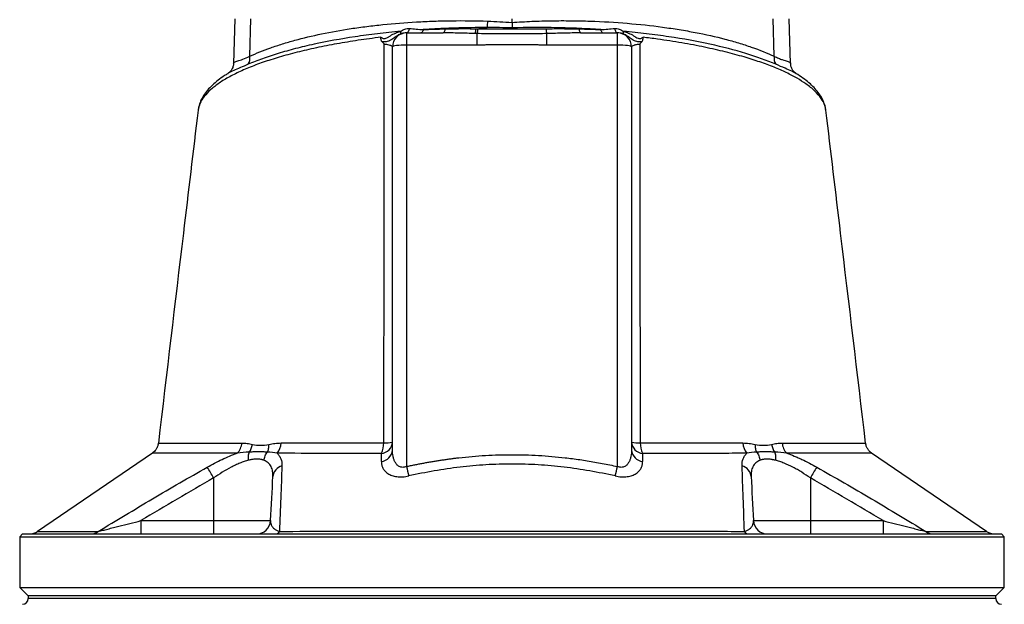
# Model space of a CAD drawing. Header units: millimetres. Extents: x 3853 to 8418, y 1533 to 10838.
# Tile 4 of 5: x 5260 to 7010, y 8493 to 9531. Entities that reach past the tile are written whole.
import ezdxf

# ---------------------------------------------------------------- set-up
doc = ezdxf.new("R2010")
doc.units = ezdxf.units.MM
doc.header["$LTSCALE"] = 5

msp = doc.modelspace()

# ---------------------------------------------------------------- linework, layer by layer
at = {"color": 7, "linetype": 'Continuous', "lineweight": 25}
for p, q in [((5642.8, 9532.9), (5640, 9453.3)), ((5669.3, 9466.5), (5671.3, 9532.9)), ((6135.3, 9526.5), (6135.3, 9532.9)), ((6601.2, 9466.5), (6599.2, 9532.9)), ((6630.5, 9453.3), (6627.7, 9532.9)), ((5947.8, 9507.9), (5947.8, 9486.4)), ((5947.8, 9507.9), (6013.1, 9507.9)), ((6073.3, 9486.4), (6073.3, 9506.7)), ((6197.2, 9486.4), (6197.2, 9506.7)), ((6257.4, 9507.9), (6322.8, 9507.9)), ((6322.8, 9486.4), (6322.8, 9507.9)), ((5947.8, 9486.4), (5947.8, 8737.7)), ((6073.3, 9486.4), (5947.8, 9486.4)), ((6322.8, 9486.4), (6197.2, 9486.4)), ((6322.8, 8737.7), (6322.8, 9486.4)), ((5922.8, 8766.9), (5922.8, 9482.9)), ((6347.8, 9482.9), (6347.8, 8766.9)), ((5577.3, 9370.4), (5577.2, 9370)), ((5507.2, 8779.2), (5507.2, 8779.2)), ((5496.3, 8761.7), (5292.1, 8622.5)), ((6978.7, 8622.4), (6774.5, 8761.5)), ((5604.9, 8717.3), (5604.9, 8641.6)), ((6665.6, 8717.3), (6665.6, 8641.6)), ((5475.8, 8641.6), (5475.8, 8617.9)), ((5475.8, 8641.6), (5604.9, 8641.6)), ((5604.9, 8641.6), (5706.2, 8641.6)), ((5604.9, 8641.6), (5604.9, 8617.9)), ((6564.4, 8641.6), (6665.6, 8641.6)), ((6665.6, 8641.6), (6665.6, 8617.9)), ((6665.6, 8641.6), (6794.7, 8641.6)), ((6794.7, 8641.6), (6794.7, 8617.9)), ((5265.3, 8617.9), (5260.3, 8612.9)), ((5260.3, 8612.9), (5260.3, 8522.9)), ((5260.3, 8612.9), (7010.3, 8612.9)), ((5265.3, 8617.9), (7005.3, 8617.9)), ((7010.3, 8612.9), (7005.3, 8617.9)), ((7010.3, 8522.9), (7010.3, 8612.9)), ((5260.3, 8522.9), (5275.3, 8507.9)), ((5260.3, 8522.9), (7010.3, 8522.9)), ((6995.3, 8507.9), (7010.3, 8522.9)), ((5275.3, 8507.9), (5275.3, 8503)), ((6995.3, 8507.9), (5275.3, 8507.9)), ((6995.3, 8503), (6995.3, 8507.9))]:
    msp.add_line(p, q, dxfattribs=at)
at = {"color": 8, "linetype": 'Continuous', "lineweight": 25}
msp.add_line((6995.3, 8503), (5275.3, 8503), dxfattribs=at)
at = {"color": 7, "linetype": 'Continuous', "lineweight": 25, "flags": 128}
for points in [[(5952.7, 9515.9), (5952.3, 9514.1), (5951.8, 9512.6), (5951.2, 9511.2), (5950.6, 9510), (5949.9, 9509.1), (5949.2, 9508.4), (5948.4, 9508), (5947.7, 9507.9)], [(5977.5, 9513.7), (5977.1, 9512.4), (5976.7, 9511.3), (5976.2, 9510.3), (5975.7, 9509.4), (5975.2, 9508.8), (5974.6, 9508.3), (5974.1, 9508), (5973.5, 9507.9)], [(6016.2, 9515), (6016, 9513.5), (6015.7, 9512.1), (6015.3, 9510.8), (6014.9, 9509.8), (6014.5, 9509), (6014, 9508.4), (6013.6, 9508), (6013.1, 9507.9)], [(6254.3, 9515), (6254.6, 9513.5), (6254.9, 9512.1), (6255.2, 9510.8), (6255.6, 9509.8), (6256.1, 9509), (6256.5, 9508.4), (6257, 9508), (6257.4, 9507.9)], [(6293, 9513.7), (6293.4, 9512.4), (6293.8, 9511.3), (6294.3, 9510.3), (6294.8, 9509.4), (6295.3, 9508.8), (6295.9, 9508.3), (6296.5, 9508), (6297, 9507.9)], [(6317.9, 9515.9), (6318.3, 9514.1), (6318.8, 9512.6), (6319.3, 9511.2), (6319.9, 9510), (6320.6, 9509.1), (6321.4, 9508.4), (6322.1, 9508), (6322.9, 9507.9)], [(5947.8, 9486.4), (5942.9, 9486.3), (5938.2, 9486.1), (5933.9, 9485.8), (5930.1, 9485.3), (5927, 9484.8), (5924.7, 9484.2), (5923.2, 9483.6), (5922.8, 9482.9)], [(6347.8, 9482.9), (6347.3, 9483.6), (6345.9, 9484.2), (6343.6, 9484.8), (6340.4, 9485.3), (6336.7, 9485.8), (6332.3, 9486.1), (6327.6, 9486.3), (6322.8, 9486.4)]]:
    msp.add_lwpolyline(points, dxfattribs=at)
at = {"color": 7, "linetype": 'Continuous', "lineweight": 25}
for centre, radius, start, end in [((5890.1, 9536.2), 202.2, 354.6753, 357.9132), ((5947.8, 9482.9), 25, 90, 180), ((5929.3, 9507.7), 8.51, 349.8786, 20.116), ((6041.7, 9517), 29.6, 339.9616, 356.9031), ((6042.5, 9517.1), 32.5, 341.4148, 356.9232), ((6228, 9517.1), 32.5, 183.0768, 198.5852), ((6322.8, 9482.9), 25, 0, 90), ((6341.2, 9507.7), 8.51, 159.884, 190.1214), ((5645.1, 9463.8), 24.4, 331.3418, 6.4972), ((6625.4, 9463.8), 24.4, 173.5028, 208.6582), ((5628, 8780.8), 27.1, 313.973, 357.0612), ((5695.5, 8780.3), 29.3, 319.3789, 358.5242), ((5900.8, 8782.8), 22.1, 276.5045, 355.7105), ((5862.1, 8779.3), 45.1, 335.8673, 0.5459), ((5910.1, 8833.9), 54.2, 266.8996, 283.4905), ((6369.8, 8782.8), 22.1, 184.2895, 263.4955), ((6360.4, 8833.9), 54.2, 256.5095, 273.1004), ((6408.4, 8779.3), 45.1, 179.4541, 204.1328), ((6575, 8780.3), 29.3, 181.4758, 220.6211), ((6642.6, 8780.8), 27.1, 182.9388, 226.027), ((5900.7, 8768.6), 22.1, 276.041, 355.6078), ((6369.8, 8768.6), 22.1, 184.3923, 263.9591), ((5228.6, 8505.9), 431.7, 29.3265, 32.3021), ((5732.1, 8717.7), 21.9, 105.2189, 174.7408), ((6420.8, 8840.8), 484.1, 192.2935, 194.3309), ((5849.7, 8840.8), 484.1, 345.6692, 347.7066), ((6538.5, 8717.7), 21.9, 5.2592, 74.7811), ((7041.9, 8505.9), 431.7, 147.6979, 150.6735), ((5681.2, 8642.9), 25, 270, 357), ((6589.3, 8642.9), 25, 183, 270), ((5277.6, 8642.9), 25, 270.0013, 305.5641), ((5387.2, 8637.8), 19.9, 270.4014, 308.8062), ((5714, 8627), 9.13, 275.3782, 330.9176), ((6556.5, 8627), 9.13, 209.0824, 264.6218), ((6883.3, 8637.8), 19.9, 231.1938, 269.5986), ((6993, 8642.9), 25, 235.0357, 269.9984), ((5265.3, 8503), 10, 271, 0), ((7005.3, 8503), 10, 180, 269)]:
    msp.add_arc(centre, radius, start, end, dxfattribs=at)
for points, knots in [([(5669.3, 9466.5), (5680.8, 9471.8), (5693.1, 9476.8), (5713.1, 9483.8), (5720.1, 9486.1), (5734.4, 9490.6), (5741.7, 9492.7), (5764.4, 9498.9), (5780.3, 9502.7), (5813.6, 9509.7), (5831, 9512.8), (5853.7, 9516.3), (5858.3, 9516.9), (5867.6, 9518.2), (5872.3, 9518.8), (5886.6, 9520.6), (5896.2, 9521.7), (5925.3, 9524.7), (5945.2, 9526.3), (5975.7, 9528), (5986, 9528.5), (6001.6, 9529), (6006.8, 9529.2), (6017.3, 9529.4), (6022.6, 9529.5), (6049.2, 9529.8), (6070.6, 9529.6), (6092.1, 9528.8)], [0, 0, 0, 0, 0.125, 0.125, 0.1875, 0.1875, 0.25, 0.25, 0.375, 0.375, 0.5, 0.5, 0.53125, 0.53125, 0.5625, 0.5625, 0.625, 0.625, 0.75, 0.75, 0.8125, 0.8125, 0.84375, 0.84375, 0.875, 0.875, 1, 1, 1, 1]), ([(6135.3, 9526.5), (6147, 9527.3), (6158.8, 9528), (6182.2, 9529), (6193.8, 9529.3), (6211.3, 9529.6), (6217.1, 9529.6), (6228.7, 9529.7), (6234.4, 9529.6), (6251.7, 9529.5), (6263.1, 9529.2), (6296.8, 9528.1), (6318.7, 9526.8), (6361.5, 9523.2), (6382.4, 9521), (6407.8, 9517.5), (6412.9, 9516.8), (6422.8, 9515.3), (6427.7, 9514.6), (6442.3, 9512.2), (6451.7, 9510.5), (6479.4, 9505.2), (6497, 9501.2), (6521.9, 9494.7), (6530, 9492.4), (6545.7, 9487.7), (6553.3, 9485.2), (6575.3, 9477.6), (6588.8, 9472.2), (6601.2, 9466.5)], [0, 0, 0, 0, 0.0625, 0.0625, 0.125, 0.125, 0.15625, 0.15625, 0.1875, 0.1875, 0.25, 0.25, 0.375, 0.375, 0.5, 0.5, 0.53125, 0.53125, 0.5625, 0.5625, 0.625, 0.625, 0.75, 0.75, 0.8125, 0.8125, 0.875, 0.875, 1, 1, 1, 1]), ([(6135.3, 9526.5), (6135.3, 9524.8), (6135.3, 9523.1), (6135.3, 9519.9), (6135.3, 9518.3), (6135.3, 9516.8)], [0, 0, 0, 0, 0.5, 0.5, 1, 1, 1, 1]), ([(5937.3, 9510.6), (5923.3, 9509.3), (5909.6, 9507.9), (5889.4, 9505.5), (5882.7, 9504.7), (5869.4, 9502.9), (5862.8, 9502), (5830.5, 9497.2), (5806.3, 9492.8), (5772.1, 9485.3), (5761.1, 9482.7), (5745.2, 9478.6), (5739.9, 9477.2), (5729.7, 9474.3), (5724.7, 9472.9), (5709.9, 9468.4), (5700.6, 9465.3), (5682.8, 9458.8), (5674.4, 9455.5), (5666.5, 9452.1)], [0, 0, 0, 0, 0.125, 0.125, 0.1875, 0.1875, 0.25, 0.25, 0.5, 0.5, 0.625, 0.625, 0.6875, 0.6875, 0.75, 0.75, 0.875, 0.875, 1, 1, 1, 1]), ([(5902.4, 9500.2), (5903, 9499.8), (5903.6, 9499.3), (5904.9, 9498.5), (5905.6, 9498.2), (5907.1, 9497.8), (5907.9, 9497.8), (5909.4, 9497.9), (5910.2, 9498), (5912.4, 9498.8), (5913.8, 9499.5), (5916.5, 9501.2), (5917.9, 9502.1), (5920.6, 9503.8), (5922.1, 9504.7), (5924.9, 9506.2), (5926.4, 9506.9), (5929.5, 9508.2), (5931, 9508.8), (5934.1, 9509.8), (5935.7, 9510.2), (5937.3, 9510.6)], [0, 0, 0, 0, 0.0625, 0.0625, 0.125, 0.125, 0.1875, 0.1875, 0.25, 0.25, 0.375, 0.375, 0.5, 0.5, 0.625, 0.625, 0.75, 0.75, 0.875, 0.875, 1, 1, 1, 1]), ([(5937.7, 9506.2), (5936.1, 9505.6), (5934.6, 9505), (5931.7, 9503.4), (5930.3, 9502.5), (5927.6, 9500.6), (5926.3, 9499.6), (5923.8, 9497.7), (5922.6, 9496.8), (5920.2, 9495.2), (5919, 9494.5), (5916.4, 9493.4), (5915, 9492.9), (5912.1, 9492.3), (5910.6, 9492.2), (5907.5, 9492.1), (5905.8, 9492.1), (5904.2, 9492.4)], [0, 0, 0, 0, 0.125, 0.125, 0.25, 0.25, 0.375, 0.375, 0.5, 0.5, 0.625, 0.625, 0.75, 0.75, 0.875, 0.875, 1, 1, 1, 1]), ([(5937.3, 9510.6), (5938.4, 9511.5), (5939.6, 9512.3), (5942.1, 9513.7), (5943.4, 9514.3), (5946, 9515.3), (5947.4, 9515.6), (5950, 9516), (5951.4, 9516), (5952.7, 9515.9)], [0, 0, 0, 0, 0.25, 0.25, 0.5, 0.5, 0.75, 0.75, 1, 1, 1, 1]), ([(5947.7, 9507.9), (5946, 9507.9), (5944.4, 9507.7), (5941.9, 9507.3), (5941.1, 9507.1), (5939.4, 9506.7), (5938.5, 9506.5), (5937.7, 9506.2)], [0, 0, 0, 0, 0.5, 0.5, 0.75, 0.75, 1, 1, 1, 1]), ([(6091.4, 9517.4), (6072, 9517.4), (6052.8, 9517.1), (6024.2, 9516.2), (6014.7, 9515.8), (5996, 9514.9), (5986.7, 9514.3), (5977.5, 9513.7)], [0, 0, 0, 0, 0.5, 0.5, 0.75, 0.75, 1, 1, 1, 1]), ([(6069.5, 9506.8), (6060.1, 9507.1), (6050.6, 9507.4), (6031.8, 9507.8), (6022.5, 9507.9), (6013.1, 9507.9)], [0, 0, 0, 0, 0.5, 0.5, 1, 1, 1, 1]), ([(6016.2, 9515), (6025.3, 9515.3), (6034.4, 9515.4), (6052.8, 9515.5), (6062, 9515.4), (6071.2, 9515.4)], [0, 0, 0, 0, 0.5, 0.5, 1, 1, 1, 1]), ([(6197.2, 9506.7), (6186.9, 9506.4), (6176.6, 9506.3), (6155.9, 9506.1), (6145.6, 9506), (6124.9, 9506), (6114.6, 9506.1), (6093.9, 9506.3), (6083.6, 9506.4), (6073.3, 9506.7)], [0, 0, 0, 0, 0.25, 0.25, 0.5, 0.5, 0.75, 0.75, 1, 1, 1, 1]), ([(6075, 9515.3), (6085, 9515.3), (6095, 9515.2), (6115.1, 9515.1), (6125.2, 9515.1), (6155.4, 9515.1), (6175.5, 9515.2), (6195.5, 9515.3)], [0, 0, 0, 0, 0.25, 0.25, 0.5, 0.5, 1, 1, 1, 1]), ([(6293, 9513.7), (6280.4, 9514.6), (6267.5, 9515.3), (6248, 9516.1), (6241.4, 9516.3), (6228.2, 9516.8), (6221.6, 9516.9), (6188.5, 9517.6), (6161.9, 9517.5), (6135.3, 9516.8)], [0, 0, 0, 0, 0.25, 0.25, 0.375, 0.375, 0.5, 0.5, 1, 1, 1, 1]), ([(6195.5, 9515.3), (6205.4, 9515.4), (6215.3, 9515.5), (6234.9, 9515.4), (6244.6, 9515.3), (6254.3, 9515)], [0, 0, 0, 0, 0.5, 0.5, 1, 1, 1, 1]), ([(6257.4, 9507.9), (6247.4, 9507.9), (6237.4, 9507.7), (6217.3, 9507.3), (6207.3, 9507), (6197.2, 9506.7)], [0, 0, 0, 0, 0.5, 0.5, 1, 1, 1, 1]), ([(6317.9, 9515.9), (6319.2, 9516), (6320.5, 9516), (6323.2, 9515.6), (6324.5, 9515.3), (6327.1, 9514.3), (6328.4, 9513.7), (6330.9, 9512.3), (6332.1, 9511.5), (6333.3, 9510.6)], [0, 0, 0, 0, 0.25, 0.25, 0.5, 0.5, 0.75, 0.75, 1, 1, 1, 1]), ([(6332.9, 9506.2), (6332, 9506.5), (6331.1, 9506.7), (6329.5, 9507.1), (6328.6, 9507.3), (6326.2, 9507.7), (6324.5, 9507.9), (6322.9, 9507.9)], [0, 0, 0, 0, 0.25, 0.25, 0.5, 0.5, 1, 1, 1, 1]), ([(6366.3, 9492.4), (6364.7, 9492.1), (6363.1, 9492.1), (6359.9, 9492.2), (6358.4, 9492.3), (6355.5, 9492.9), (6354.1, 9493.4), (6351.5, 9494.5), (6350.3, 9495.2), (6347.9, 9496.8), (6346.7, 9497.7), (6344.2, 9499.6), (6343, 9500.6), (6340.3, 9502.5), (6338.9, 9503.4), (6335.9, 9505), (6334.4, 9505.6), (6332.9, 9506.2)], [0, 0, 0, 0, 0.125, 0.125, 0.25, 0.25, 0.375, 0.375, 0.5, 0.5, 0.625, 0.625, 0.75, 0.75, 0.875, 0.875, 1, 1, 1, 1]), ([(6604, 9452.1), (6588.2, 9458.9), (6570.4, 9465.4), (6531.1, 9477.4), (6509.8, 9482.9), (6464.3, 9492.8), (6440, 9497.2), (6407.5, 9502), (6401, 9502.9), (6387.7, 9504.7), (6381, 9505.5), (6360.8, 9507.9), (6347.2, 9509.3), (6333.3, 9510.6)], [0, 0, 0, 0, 0.25, 0.25, 0.5, 0.5, 0.75, 0.75, 0.8125, 0.8125, 0.875, 0.875, 1, 1, 1, 1]), ([(6333.3, 9510.6), (6334.8, 9510.2), (6336.4, 9509.8), (6339.5, 9508.8), (6341.1, 9508.2), (6344.1, 9506.9), (6345.6, 9506.2), (6348.5, 9504.7), (6349.9, 9503.8), (6352.7, 9502.1), (6354, 9501.2), (6356.7, 9499.5), (6358.1, 9498.8), (6360.3, 9498), (6361.1, 9497.9), (6362.6, 9497.8), (6363.4, 9497.8), (6364.9, 9498.2), (6365.6, 9498.5), (6366.9, 9499.3), (6367.5, 9499.8), (6368.1, 9500.2)], [0, 0, 0, 0, 0.125, 0.125, 0.25, 0.25, 0.375, 0.375, 0.5, 0.5, 0.625, 0.625, 0.75, 0.75, 0.8125, 0.8125, 0.875, 0.875, 0.9375, 0.9375, 1, 1, 1, 1]), ([(5904.2, 9492.4), (5903.7, 9492.8), (5903.4, 9493.4), (5902.8, 9494.6), (5902.6, 9495.3), (5902.2, 9497.3), (5902.3, 9498.8), (5902.4, 9500.2)], [0, 0, 0, 0, 0.25, 0.25, 0.5, 0.5, 1, 1, 1, 1]), ([(5907.2, 8779.8), (5907.6, 8898.9), (5907.9, 9017.5), (5908.2, 9194.6), (5908.2, 9253.5), (5908.3, 9370.9), (5908.3, 9429.4), (5908.2, 9487.7)], [0, 0, 0, 0, 0.5, 0.5, 0.75, 0.75, 1, 1, 1, 1]), ([(5922.8, 9482.9), (5922.8, 9483.4), (5922.4, 9483.9), (5921.5, 9484.6), (5921.1, 9484.8), (5920.1, 9485.3), (5919.6, 9485.5), (5917.7, 9486.1), (5916.2, 9486.5), (5912.5, 9487.2), (5910.5, 9487.5), (5908.2, 9487.7)], [0, 0, 0, 0, 0.25, 0.25, 0.375, 0.375, 0.5, 0.5, 0.75, 0.75, 1, 1, 1, 1]), ([(6197.2, 9486.4), (6194.8, 9486.4), (6189.7, 9486.4), (6182.9, 9486.4), (6174.9, 9486.5), (6159.4, 9486.6), (6135.3, 9486.7), (6111.1, 9486.6), (6095.6, 9486.5), (6087.7, 9486.4), (6080.9, 9486.4), (6075.7, 9486.4), (6073.3, 9486.4)], [0, 0, 0, 0, 0.057565, 0.125002, 0.164703, 0.250003, 0.500005, 0.750002, 0.835297, 0.875001, 0.942436, 1, 1, 1, 1]), ([(6362.3, 9487.7), (6360, 9487.5), (6358, 9487.2), (6355.3, 9486.7), (6354.4, 9486.5), (6352.9, 9486.1), (6352.2, 9485.9), (6350.3, 9485.3), (6349.4, 9484.8), (6348.1, 9483.9), (6347.8, 9483.4), (6347.8, 9482.9)], [0, 0, 0, 0, 0.25, 0.25, 0.375, 0.375, 0.5, 0.5, 0.75, 0.75, 1, 1, 1, 1]), ([(6362.3, 9487.7), (6362.3, 9429.4), (6362.2, 9371), (6362.3, 9283), (6362.3, 9253.6), (6362.4, 9194.7), (6362.4, 9165.2), (6362.5, 9076.6), (6362.7, 9017.4), (6363, 8898.8), (6363.1, 8839.3), (6363.3, 8779.8)], [0, 0, 0, 0, 0.25, 0.25, 0.375, 0.375, 0.5, 0.5, 0.75, 0.75, 1, 1, 1, 1]), ([(6366.3, 9492.4), (6366.8, 9492.8), (6367.2, 9493.4), (6367.7, 9494.6), (6367.9, 9495.3), (6368.3, 9497.3), (6368.3, 9498.8), (6368.1, 9500.2)], [0, 0, 0, 0, 0.25, 0.25, 0.5, 0.5, 1, 1, 1, 1]), ([(5640.2, 9453.4), (5640.2, 9452.4), (5640.1, 9449.8), (5638.4, 9444.8), (5635.4, 9440), (5632.2, 9436.9), (5630.6, 9436), (5630, 9435.6)], [0, 0, 0, 0, 0.133383, 0.383022, 0.627111, 0.847575, 1, 1, 1, 1]), ([(6640.5, 9435.5), (6639.9, 9436), (6638.4, 9436.9), (6635.2, 9440), (6632.2, 9444.7), (6630.6, 9449.6), (6630.6, 9452.3), (6630.6, 9453.2)], [0, 0, 0, 0, 0.1632279, 0.3744014, 0.6203619, 0.8676009, 1, 1, 1, 1]), ([(5630, 9435.4), (5628.1, 9434.3), (5621.8, 9430.5), (5612.6, 9423.7), (5602.5, 9415.1), (5593.9, 9406.1), (5586.9, 9396.7), (5581.7, 9387.1), (5578.4, 9378.2), (5577.7, 9372.5), (5577.3, 9370.1)], [0, 0, 0, 0, 0.062342, 0.205246, 0.349301, 0.493498, 0.635803, 0.773839, 0.90577, 1, 1, 1, 1]), ([(6693, 9370.5), (6692.9, 9371.5), (6692.6, 9375.6), (6690.5, 9382.7), (6686.7, 9391.5), (6681.3, 9400.1), (6674.3, 9408.7), (6665.7, 9417.3), (6655.2, 9425.7), (6646.8, 9431.7), (6641.4, 9434.9), (6640.6, 9435.4)], [0, 0, 0, 0, 0.040192, 0.160975, 0.282239, 0.407469, 0.542155, 0.68233, 0.826257, 0.971829, 1, 1, 1, 1]), ([(5577.2, 9370.4), (5568.5, 9297.6), (5545, 9100.6), (5521.5, 8903.5), (5506.7, 8779.2)], [0, 0, 0, 0, 0.3692801, 1, 1, 1, 1]), ([(6763.8, 8779.2), (6749, 8903.5), (6725.5, 9100.6), (6702, 9297.6), (6693.3, 9370.4)], [0, 0, 0, 0, 0.630692, 1, 1, 1, 1]), ([(5506.5, 8779.3), (5506.4, 8778.1), (5506.1, 8775), (5504.2, 8770.6), (5501.5, 8766.4), (5498.7, 8763.5), (5496.8, 8762.2), (5496.2, 8761.8)], [0, 0, 0, 0, 0.171972, 0.436632, 0.676314, 0.894545, 1, 1, 1, 1]), ([(5655, 8779.4), (5658.1, 8779.4), (5661.2, 8779.1), (5667.5, 8778.2), (5670.7, 8777.6), (5673.9, 8776.9)], [0, 0, 0, 0, 0.5, 0.5, 1, 1, 1, 1]), ([(5668.4, 8763.3), (5669.8, 8765.2), (5670.9, 8767.4), (5672.8, 8772), (5673.5, 8774.4), (5673.9, 8776.9)], [0, 0, 0, 0, 0.5, 0.5, 1, 1, 1, 1]), ([(5673.9, 8776.9), (5678.5, 8776), (5683.3, 8775.5), (5693.1, 8775.5), (5698.1, 8776), (5703.2, 8776.9)], [0, 0, 0, 0, 0.5, 0.5, 1, 1, 1, 1]), ([(5700.5, 8763.3), (5701.4, 8765.2), (5702.2, 8767.4), (5703.1, 8772), (5703.3, 8774.5), (5703.2, 8776.9)], [0, 0, 0, 0, 0.5, 0.5, 1, 1, 1, 1]), ([(5703.2, 8776.9), (5706.7, 8777.6), (5710.3, 8778.3), (5717.5, 8779.2), (5721.2, 8779.5), (5724.8, 8779.5)], [0, 0, 0, 0, 0.5, 0.5, 1, 1, 1, 1]), ([(5724.8, 8779.5), (5751.9, 8779.5), (5780.6, 8779.6), (5826.2, 8779.7), (5841.8, 8779.7), (5865.9, 8779.7), (5874, 8779.7), (5890.5, 8779.7), (5898.8, 8779.8), (5907.2, 8779.8)], [0, 0, 0, 0, 0.5, 0.5, 0.75, 0.75, 0.875, 0.875, 1, 1, 1, 1]), ([(6363.3, 8779.8), (6380.1, 8779.7), (6396.4, 8779.7), (6428.4, 8779.7), (6444, 8779.7), (6474.4, 8779.6), (6489.2, 8779.6), (6510.9, 8779.6), (6518, 8779.5), (6532, 8779.5), (6538.9, 8779.5), (6545.7, 8779.5)], [0, 0, 0, 0, 0.25, 0.25, 0.5, 0.5, 0.75, 0.75, 0.875, 0.875, 1, 1, 1, 1]), ([(6545.7, 8779.5), (6549.4, 8779.5), (6553, 8779.2), (6560.2, 8778.3), (6563.8, 8777.6), (6567.3, 8776.9)], [0, 0, 0, 0, 0.5, 0.5, 1, 1, 1, 1]), ([(6567.3, 8776.9), (6572.4, 8776), (6577.4, 8775.5), (6587.2, 8775.5), (6592, 8776), (6596.7, 8776.9)], [0, 0, 0, 0, 0.5, 0.5, 1, 1, 1, 1]), ([(6567.3, 8776.9), (6567.3, 8774.5), (6567.5, 8772), (6568.4, 8767.4), (6569.1, 8765.2), (6570, 8763.3)], [0, 0, 0, 0, 0.5, 0.5, 1, 1, 1, 1]), ([(6596.7, 8776.9), (6599.9, 8777.6), (6603, 8778.2), (6609.3, 8779.1), (6612.4, 8779.4), (6615.5, 8779.4)], [0, 0, 0, 0, 0.5, 0.5, 1, 1, 1, 1]), ([(6596.7, 8776.9), (6597.1, 8774.4), (6597.7, 8772), (6599.6, 8767.4), (6600.8, 8765.2), (6602.2, 8763.3)], [0, 0, 0, 0, 0.5, 0.5, 1, 1, 1, 1]), ([(6774.5, 8761.6), (6774.3, 8761.7), (6772.6, 8762.7), (6769.8, 8765.5), (6766.5, 8770), (6764.5, 8774.7), (6764.1, 8777.9), (6764, 8779.2)], [0, 0, 0, 0, 0.023511, 0.290864, 0.543743, 0.816085, 1, 1, 1, 1]), ([(5593.5, 8736.5), (5602.2, 8741.5), (5611.1, 8746.1), (5624.5, 8752.4), (5628.9, 8754.4), (5637.9, 8758.1), (5642.4, 8759.8), (5646.8, 8761.3)], [0, 0, 0, 0, 0.5, 0.5, 0.75, 0.75, 1, 1, 1, 1]), ([(5666.9, 8748.7), (5666.7, 8751.3), (5666.6, 8754), (5667.1, 8759), (5667.6, 8761.3), (5668.4, 8763.3)], [0, 0, 0, 0, 0.5, 0.5, 1, 1, 1, 1]), ([(5694.3, 8748.7), (5693.9, 8748.9), (5693.1, 8749.1), (5691.9, 8749.5), (5690.8, 8749.9), (5689.7, 8750.1), (5687.9, 8750.5), (5685.4, 8750.9), (5682.1, 8751.1), (5678.6, 8750.9), (5675.3, 8750.5), (5672.4, 8749.9), (5669.8, 8749.4), (5667.9, 8748.9), (5666.9, 8748.7)], [0, 0, 0, 0, 0.056515, 0.109735, 0.159667, 0.206317, 0.249696, 0.377352, 0.499103, 0.621321, 0.749708, 0.823789, 0.907209, 1, 1, 1, 1]), ([(5700.5, 8763.3), (5698.1, 8763.4), (5695.6, 8763.5), (5690.4, 8763.7), (5687.8, 8763.8), (5682.4, 8763.8), (5679.7, 8763.7), (5674.1, 8763.5), (5671.3, 8763.4), (5668.4, 8763.3)], [0, 0, 0, 0, 0.25, 0.25, 0.5, 0.5, 0.75, 0.75, 1, 1, 1, 1]), ([(5694.3, 8748.7), (5694.7, 8751.4), (5695.4, 8754), (5697.5, 8758.9), (5698.9, 8761.3), (5700.5, 8763.3)], [0, 0, 0, 0, 0.5, 0.5, 1, 1, 1, 1]), ([(5717.8, 8761.2), (5719.3, 8759.8), (5720.6, 8758.2), (5722.3, 8755.8), (5722.8, 8754.9), (5723.7, 8753.1), (5724.1, 8752.2), (5725.9, 8747.4), (5726.5, 8743.3), (5726.3, 8738.8)], [0, 0, 0, 0, 0.25, 0.25, 0.375, 0.375, 0.5, 0.5, 1, 1, 1, 1]), ([(5903.3, 8760.9), (5886.1, 8760.9), (5869.4, 8760.9), (5836.9, 8761), (5821, 8761), (5774.6, 8761.1), (5745.4, 8761.1), (5717.8, 8761.2)], [0, 0, 0, 0, 0.25, 0.25, 0.5, 0.5, 1, 1, 1, 1]), ([(5947.8, 8737.7), (5946.7, 8737.2), (5945.6, 8736.8), (5943.3, 8736.3), (5942.1, 8736.2), (5939.9, 8736.2), (5938.8, 8736.4), (5936.7, 8736.9), (5935.8, 8737.3), (5933.1, 8738.7), (5931.6, 8739.9), (5929.1, 8742.7), (5928.1, 8744.2), (5926.4, 8747.4), (5925.7, 8749), (5924.6, 8752.4), (5924.1, 8754.2), (5923.1, 8759.5), (5922.8, 8763.2), (5922.8, 8766.9)], [0, 0, 0, 0, 0.0625, 0.0625, 0.125, 0.125, 0.1875, 0.1875, 0.25, 0.25, 0.375, 0.375, 0.5, 0.5, 0.625, 0.625, 0.75, 0.75, 1, 1, 1, 1]), ([(5947.8, 8737.7), (5950.2, 8738.2), (5955.1, 8739.3), (5962.4, 8740.8), (5969.7, 8742.2), (5976.9, 8743.6), (5984.1, 8744.9), (5991.3, 8746.2), (5998.5, 8747.4), (6005.6, 8748.5), (6012.8, 8749.6), (6019.8, 8750.6), (6026.9, 8751.6), (6033.9, 8752.5), (6054.4, 8754.9), (6088.2, 8757.8), (6135.4, 8759.2), (6182.5, 8757.8), (6218.3, 8754.7), (6242.8, 8751.7), (6255.9, 8749.9), (6269.1, 8747.9), (6282.4, 8745.6), (6295.8, 8743.2), (6309.2, 8740.6), (6318.2, 8738.6), (6322.8, 8737.7)], [0, 0, 0, 0, 0.019837, 0.039569, 0.059198, 0.078724, 0.098149, 0.117473, 0.136699, 0.155826, 0.174857, 0.193792, 0.212632, 0.231379, 0.250034, 0.376074, 0.500303, 0.624384, 0.750276, 0.784953, 0.819949, 0.855274, 0.890934, 0.926937, 0.96329, 1, 1, 1, 1]), ([(6347.8, 8766.9), (6347.8, 8763.2), (6347.5, 8759.5), (6346.4, 8754.2), (6346, 8752.4), (6344.8, 8749), (6344.1, 8747.4), (6342.4, 8744.2), (6341.4, 8742.7), (6339.5, 8740.6), (6338.9, 8740), (6337.4, 8738.8), (6336.6, 8738.2), (6334.8, 8737.3), (6333.8, 8736.9), (6331.8, 8736.4), (6330.7, 8736.2), (6328.4, 8736.2), (6327.3, 8736.3), (6325, 8736.8), (6323.8, 8737.2), (6322.8, 8737.7)], [0, 0, 0, 0, 0.25, 0.25, 0.375, 0.375, 0.5, 0.5, 0.625, 0.625, 0.6875, 0.6875, 0.75, 0.75, 0.8125, 0.8125, 0.875, 0.875, 0.9375, 0.9375, 1, 1, 1, 1]), ([(6552.7, 8761.2), (6545.9, 8761.2), (6538.8, 8761.2), (6524.6, 8761.1), (6517.3, 8761.1), (6495.3, 8761.1), (6480.2, 8761.1), (6449.2, 8761), (6433.4, 8761), (6400.9, 8760.9), (6384.3, 8760.9), (6367.3, 8760.9)], [0, 0, 0, 0, 0.125, 0.125, 0.25, 0.25, 0.5, 0.5, 0.75, 0.75, 1, 1, 1, 1]), ([(6544.2, 8738.8), (6544.1, 8743.3), (6544.6, 8747.4), (6546.7, 8753.1), (6547.6, 8754.9), (6549.3, 8757.4), (6549.9, 8758.2), (6551.3, 8759.7), (6552, 8760.5), (6552.7, 8761.2)], [0, 0, 0, 0, 0.5, 0.5, 0.75, 0.75, 0.875, 0.875, 1, 1, 1, 1]), ([(6602.2, 8763.3), (6599.2, 8763.4), (6596.4, 8763.5), (6590.8, 8763.7), (6588.1, 8763.8), (6582.7, 8763.8), (6580.1, 8763.7), (6575, 8763.5), (6572.5, 8763.4), (6570, 8763.3)], [0, 0, 0, 0, 0.25, 0.25, 0.5, 0.5, 0.75, 0.75, 1, 1, 1, 1]), ([(6570, 8763.3), (6571.7, 8761.3), (6573, 8758.9), (6575.1, 8754), (6575.9, 8751.4), (6576.2, 8748.7)], [0, 0, 0, 0, 0.5, 0.5, 1, 1, 1, 1]), ([(6603.6, 8748.7), (6603, 8748.8), (6601.8, 8749.1), (6600.1, 8749.5), (6598.6, 8749.8), (6597.1, 8750.1), (6594.9, 8750.5), (6592, 8750.9), (6588.5, 8751.1), (6585.1, 8750.9), (6582.4, 8750.5), (6580.1, 8750), (6578.1, 8749.4), (6576.9, 8748.9), (6576.2, 8748.7)], [0, 0, 0, 0, 0.056649, 0.109936, 0.159864, 0.206441, 0.249676, 0.377422, 0.499016, 0.621386, 0.749674, 0.82396, 0.907391, 1, 1, 1, 1]), ([(6602.2, 8763.3), (6602.9, 8761.3), (6603.4, 8759), (6603.9, 8754), (6603.9, 8751.3), (6603.6, 8748.7)], [0, 0, 0, 0, 0.5, 0.5, 1, 1, 1, 1]), ([(6623.8, 8761.3), (6628.2, 8759.8), (6632.6, 8758.1), (6639.3, 8755.3), (6641.5, 8754.4), (6646, 8752.4), (6648.2, 8751.4), (6659.4, 8746.1), (6668.3, 8741.5), (6677.1, 8736.5)], [0, 0, 0, 0, 0.25, 0.25, 0.375, 0.375, 0.5, 0.5, 1, 1, 1, 1]), ([(5399.7, 8622.3), (5431.7, 8641.8), (5463.9, 8661.1), (5528.4, 8699.2), (5560.8, 8718), (5593.5, 8736.5)], [0, 0, 0, 0, 0.5, 0.5, 1, 1, 1, 1]), ([(5666.9, 8748.7), (5664.4, 8748.1), (5661.9, 8747.3), (5656.8, 8745.7), (5654.2, 8744.7), (5649, 8742.6), (5646.4, 8741.5), (5641.1, 8739.1), (5638.5, 8737.7), (5630.5, 8733.6), (5625.3, 8730.6), (5615, 8724.2), (5610, 8720.8), (5604.9, 8717.3)], [0, 0, 0, 0, 0.125, 0.125, 0.25, 0.25, 0.375, 0.375, 0.5, 0.5, 0.75, 0.75, 1, 1, 1, 1]), ([(5710.3, 8719.7), (5710.4, 8723), (5710.3, 8726.1), (5709.5, 8730.6), (5709.2, 8732), (5708.3, 8734.8), (5707.8, 8736.2), (5705.9, 8739.9), (5704.2, 8742.2), (5701, 8745.1), (5699.8, 8746), (5697.2, 8747.5), (5695.8, 8748.2), (5694.3, 8748.7)], [0, 0, 0, 0, 0.25, 0.25, 0.375, 0.375, 0.5, 0.5, 0.75, 0.75, 0.875, 0.875, 1, 1, 1, 1]), ([(5726.3, 8738.8), (5725.7, 8720.3), (5725, 8701.3), (5723.6, 8662.4), (5722.8, 8642.6), (5722, 8622.5)], [0, 0, 0, 0, 0.5, 0.5, 1, 1, 1, 1]), ([(5903.1, 8746.6), (5903, 8744.6), (5903.2, 8742.5), (5904.1, 8738.7), (5904.8, 8736.8), (5906.1, 8734.1), (5906.7, 8733.2), (5907.8, 8731.5), (5908.5, 8730.6), (5910.7, 8728.2), (5912.5, 8726.7), (5915.6, 8724.7), (5916.7, 8724), (5919.1, 8722.9), (5920.4, 8722.3), (5923.1, 8721.4), (5924.5, 8721), (5927.5, 8720.3), (5929.1, 8720), (5932.3, 8719.6), (5934, 8719.4), (5937.4, 8719.3), (5939.2, 8719.3), (5944.5, 8719.6), (5948.1, 8720.1), (5951.7, 8720.9)], [0, 0, 0, 0, 0.125, 0.125, 0.25, 0.25, 0.3125, 0.3125, 0.375, 0.375, 0.5, 0.5, 0.5625, 0.5625, 0.625, 0.625, 0.6875, 0.6875, 0.75, 0.75, 0.8125, 0.8125, 0.875, 0.875, 1, 1, 1, 1]), ([(6318.8, 8720.9), (6288.6, 8727.6), (6258.3, 8732.9), (6212.5, 8738.3), (6197.1, 8739.7), (6166.3, 8741.6), (6150.8, 8742.1), (6119.9, 8742.1), (6104.5, 8741.6), (6081.3, 8740.2), (6073.6, 8739.6), (6058.2, 8738.3), (6050.6, 8737.5), (6012.3, 8732.9), (5981.9, 8727.6), (5951.7, 8720.9)], [0, 0, 0, 0, 0.25, 0.25, 0.375, 0.375, 0.5, 0.5, 0.625, 0.625, 0.6875, 0.6875, 0.75, 0.75, 1, 1, 1, 1]), ([(6318.8, 8720.9), (6322.4, 8720.1), (6326, 8719.6), (6331.4, 8719.3), (6333.1, 8719.3), (6336.6, 8719.4), (6338.2, 8719.6), (6341.5, 8720), (6343, 8720.3), (6346.1, 8721), (6347.5, 8721.4), (6351.5, 8722.8), (6353.9, 8724), (6358.1, 8726.7), (6359.8, 8728.2), (6362, 8730.6), (6362.7, 8731.5), (6363.9, 8733.2), (6364.4, 8734.1), (6365.8, 8736.8), (6366.4, 8738.7), (6367.3, 8742.6), (6367.5, 8744.6), (6367.5, 8746.6)], [0, 0, 0, 0, 0.125, 0.125, 0.1875, 0.1875, 0.25, 0.25, 0.3125, 0.3125, 0.375, 0.375, 0.5, 0.5, 0.625, 0.625, 0.6875, 0.6875, 0.75, 0.75, 0.875, 0.875, 1, 1, 1, 1]), ([(6548.5, 8622.5), (6547.7, 8642.6), (6546.9, 8662.4), (6545.5, 8701.3), (6544.8, 8720.3), (6544.2, 8738.8)], [0, 0, 0, 0, 0.5, 0.5, 1, 1, 1, 1]), ([(6576.2, 8748.7), (6574.7, 8748.1), (6573.3, 8747.5), (6570.7, 8745.9), (6569.5, 8745.1), (6567.4, 8743.2), (6566.5, 8742.1), (6564.8, 8739.9), (6564, 8738.6), (6562.1, 8734.8), (6561.2, 8732), (6560.2, 8726.1), (6560.1, 8723), (6560.3, 8719.7)], [0, 0, 0, 0, 0.125, 0.125, 0.25, 0.25, 0.375, 0.375, 0.5, 0.5, 0.75, 0.75, 1, 1, 1, 1]), ([(6665.6, 8717.3), (6660.6, 8720.8), (6655.5, 8724.2), (6647.7, 8729), (6645.1, 8730.6), (6639.9, 8733.6), (6637.2, 8735), (6629.3, 8739.2), (6624.1, 8741.6), (6616.2, 8744.7), (6613.6, 8745.7), (6608.5, 8747.4), (6606, 8748.1), (6603.6, 8748.7)], [0, 0, 0, 0, 0.25, 0.25, 0.375, 0.375, 0.5, 0.5, 0.75, 0.75, 0.875, 0.875, 1, 1, 1, 1]), ([(6677.1, 8736.5), (6709.7, 8718), (6742.1, 8699.2), (6806.7, 8661.1), (6838.8, 8641.8), (6870.8, 8622.3)], [0, 0, 0, 0, 0.5, 0.5, 1, 1, 1, 1]), ([(5399.7, 8622.3), (5400.9, 8622.6), (5402.2, 8622.9), (5405, 8623.6), (5406.5, 8624), (5410.9, 8625.1), (5414, 8625.9), (5420.3, 8627.5), (5423.5, 8628.3), (5430, 8629.9), (5433.2, 8630.8), (5443, 8633.2), (5449.5, 8634.9), (5462.7, 8638.2), (5469.2, 8639.9), (5475.8, 8641.6)], [0, 0, 0, 0, 0.0625, 0.0625, 0.125, 0.125, 0.25, 0.25, 0.375, 0.375, 0.5, 0.5, 0.75, 0.75, 1, 1, 1, 1]), ([(5706.2, 8641.6), (5706.1, 8639.9), (5706.2, 8638.3), (5707, 8635), (5707.7, 8633.3), (5709.2, 8630.9), (5709.7, 8630.1), (5711.1, 8628.5), (5712, 8627.7), (5713.4, 8626.5), (5714, 8626.1), (5715.2, 8625.3), (5715.8, 8624.9), (5717.2, 8624.2), (5718, 8623.8), (5719.8, 8623.1), (5720.8, 8622.8), (5722, 8622.5)], [0, 0, 0, 0, 0.25, 0.25, 0.5, 0.5, 0.625, 0.625, 0.75, 0.75, 0.8125, 0.8125, 0.875, 0.875, 0.9375, 0.9375, 1, 1, 1, 1]), ([(6548.5, 8622.5), (6549.7, 8622.8), (6550.7, 8623.1), (6552.5, 8623.8), (6553.3, 8624.2), (6555.5, 8625.3), (6556.6, 8626.1), (6558.6, 8627.7), (6559.4, 8628.5), (6560.8, 8630.1), (6561.4, 8630.9), (6562.9, 8633.3), (6563.5, 8635), (6564.3, 8638.3), (6564.4, 8639.9), (6564.4, 8641.6)], [0, 0, 0, 0, 0.0625, 0.0625, 0.125, 0.125, 0.25, 0.25, 0.375, 0.375, 0.5, 0.5, 0.75, 0.75, 1, 1, 1, 1]), ([(6794.7, 8641.6), (6801.3, 8639.9), (6807.9, 8638.2), (6821, 8634.9), (6827.6, 8633.2), (6837.3, 8630.7), (6840.6, 8629.9), (6847, 8628.3), (6850.2, 8627.5), (6854.9, 8626.3), (6856.5, 8625.9), (6859.6, 8625.1), (6861.1, 8624.7), (6864.1, 8624), (6865.6, 8623.6), (6868.3, 8622.9), (6869.6, 8622.6), (6870.8, 8622.3)], [0, 0, 0, 0, 0.25, 0.25, 0.5, 0.5, 0.625, 0.625, 0.75, 0.75, 0.8125, 0.8125, 0.875, 0.875, 0.9375, 0.9375, 1, 1, 1, 1]), ([(5722, 8622.5), (5753.6, 8622.6), (5786, 8622.6), (5852.4, 8622.6), (5886.3, 8622.6), (5938.4, 8622.7), (5955.9, 8622.7), (5982.6, 8622.7), (5991.5, 8622.7), (6009.3, 8622.7), (6018.3, 8622.7), (6062.9, 8622.7), (6098.6, 8622.7), (6170.1, 8622.7), (6205.9, 8622.7), (6259.5, 8622.7), (6277.5, 8622.7), (6313, 8622.7), (6330.7, 8622.7), (6383.2, 8622.6), (6417.3, 8622.6), (6467.5, 8622.6), (6484, 8622.6), (6508.4, 8622.6), (6516.6, 8622.6), (6532.6, 8622.5), (6540.6, 8622.5), (6548.5, 8622.5)], [0, 0, 0, 0, 0.125, 0.125, 0.25, 0.25, 0.3125, 0.3125, 0.34375, 0.34375, 0.375, 0.375, 0.5, 0.5, 0.625, 0.625, 0.6875, 0.6875, 0.75, 0.75, 0.875, 0.875, 0.9375, 0.9375, 0.96875, 0.96875, 1, 1, 1, 1])]:
    msp.add_open_spline(points, degree=3, knots=knots, dxfattribs=at)
for points in [[(6092.1, 9528.8), (6106.5, 9528.3), (6120.9, 9527.5), (6135.3, 9526.5)], [(5952.7, 9515.9), (5960.9, 9515.1), (5969.1, 9514.3), (5977.5, 9513.7)], [(5977.5, 9513.7), (5990.2, 9514.2), (6003.2, 9514.7), (6016.2, 9515)], [(6073.3, 9506.7), (6072.1, 9506.8), (6070.8, 9506.8), (6069.5, 9506.8)], [(6071.2, 9515.4), (6077.9, 9516.2), (6084.7, 9516.8), (6091.4, 9517.4)], [(6071.2, 9515.4), (6072.5, 9515.4), (6073.7, 9515.3), (6075, 9515.3)], [(6135.3, 9516.8), (6120.6, 9517.2), (6106, 9517.4), (6091.4, 9517.4)], [(6254.3, 9515), (6267.4, 9514.7), (6280.3, 9514.2), (6293, 9513.7)], [(6293, 9513.7), (6301.4, 9514.3), (6309.7, 9515.1), (6317.9, 9515.9)], [(5904.2, 9492.4), (5905.6, 9490.9), (5906.9, 9489.3), (5908.2, 9487.7)], [(6366.3, 9492.4), (6365, 9490.9), (6363.6, 9489.3), (6362.3, 9487.7)], [(5668.4, 8763.3), (5661.3, 8763.1), (5654.1, 8762.6), (5646.8, 8761.3)], [(5717.8, 8761.2), (5712.2, 8762.6), (5706.5, 8763.1), (5700.5, 8763.3)], [(5903.1, 8746.6), (5903.1, 8751.4), (5903.2, 8756.2), (5903.3, 8760.9)], [(6367.3, 8760.9), (6367.3, 8756.2), (6367.4, 8751.4), (6367.5, 8746.6)], [(6570, 8763.3), (6564, 8763.1), (6558.3, 8762.6), (6552.7, 8761.2)], [(6623.8, 8761.3), (6616.4, 8762.6), (6609.2, 8763.1), (6602.2, 8763.3)], [(5604.9, 8717.3), (5561.6, 8692.5), (5518.6, 8667.2), (5475.8, 8641.6)], [(5706.2, 8641.6), (5707.6, 8668.3), (5709, 8694.5), (5710.3, 8719.7)], [(6560.3, 8719.7), (6561.6, 8694.5), (6562.9, 8668.3), (6564.4, 8641.6)], [(6794.7, 8641.6), (6751.9, 8667.2), (6708.9, 8692.5), (6665.6, 8717.3)]]:
    msp.add_open_spline(points, degree=3, dxfattribs=at)
at = {"color": 8, "linetype": 'Continuous', "lineweight": 25}
for points, knots in [([(5902.4, 9500.2), (5895.5, 9499.3), (5875.1, 9496.8), (5842.5, 9491.8), (5805, 9485.1), (5769.6, 9477.6), (5736.6, 9469.3), (5706.4, 9460.4), (5679, 9450.9), (5654.5, 9440.8), (5632.7, 9430.1), (5614.3, 9418.8), (5599.1, 9407.1), (5587.7, 9395), (5579.9, 9382.7), (5578.2, 9374.4), (5577.3, 9370.4)], [0, 0, 0, 0, 0.03618, 0.107131, 0.178082, 0.251032, 0.323985, 0.395999, 0.468015, 0.54191, 0.615808, 0.691797, 0.767787, 0.845792, 0.923796, 1, 1, 1, 1]), ([(6692.8, 9370.4), (6692.5, 9373.2), (6691.6, 9380.3), (6685.2, 9391.8), (6674.1, 9404.7), (6659.3, 9416.7), (6642.1, 9427.5), (6623.3, 9437.4), (6601.3, 9447), (6576.2, 9456.3), (6547.4, 9465.5), (6514.7, 9474.3), (6477.7, 9482.7), (6437.5, 9490.3), (6400.5, 9496.1), (6376.8, 9499.1), (6368.1, 9500.2)], [0, 0, 0, 0, 0.052463, 0.133169, 0.21631, 0.299451, 0.365857, 0.43431, 0.502762, 0.572779, 0.642794, 0.719489, 0.796181, 0.875379, 0.954575, 1, 1, 1, 1]), ([(5666.5, 9452.1), (5661.7, 9450.1), (5652.1, 9446), (5640.5, 9441), (5633, 9437.7), (5630.3, 9435.7), (5630, 9435.4)], [0, 0, 0, 0, 0.31572, 0.63397, 0.954401, 1, 1, 1, 1]), ([(5640.1, 9453.4), (5640.5, 9454.4), (5641.2, 9456.5), (5647.1, 9458.1), (5656.3, 9460.6), (5664.9, 9464.5), (5669.3, 9466.5)], [0, 0, 0, 0, 0.2422, 0.502953, 0.748148, 1, 1, 1, 1]), ([(6601.2, 9466.5), (6603.9, 9465.3), (6609.2, 9462.7), (6617.5, 9459.7), (6625.2, 9457.7), (6629.3, 9455.9), (6630.7, 9454.5), (6630.4, 9453.3), (6630.4, 9453.2)], [0, 0, 0, 0, 0.147674, 0.2970753, 0.552274, 0.8132449, 0.9814329, 1, 1, 1, 1]), ([(6640.6, 9435.4), (6638, 9436.9), (6632.4, 9440.1), (6620.4, 9445.2), (6609.7, 9449.7), (6604, 9452.1)], [0, 0, 0, 0, 0.287488, 0.616637, 1, 1, 1, 1]), ([(5507.2, 8779.2), (5507.2, 8779.2), (5507.2, 8779.2), (5512.4, 8779.2), (5522, 8779.2), (5536.3, 8779.2), (5554.2, 8779.2), (5575.1, 8779.3), (5598.3, 8779.3), (5624.7, 8779.3), (5644.9, 8779.4), (5655, 8779.4)], [0, 0, 0, 0, 0.08265, 0.201697, 0.320747, 0.44318, 0.565615, 0.673021, 0.780426, 0.890213, 1, 1, 1, 1]), ([(6615.5, 8779.4), (6626.7, 8779.4), (6649.1, 8779.3), (6678.4, 8779.3), (6704, 8779.2), (6725.3, 8779.2), (6742, 8779.2), (6754.3, 8779.2), (6761.5, 8779.2), (6764.5, 8779.2), (6763.7, 8779.2), (6763.7, 8779.2)], [0, 0, 0, 0, 0.122193, 0.244387, 0.370131, 0.495873, 0.61801, 0.740144, 0.865945, 0.991741, 1, 1, 1, 1]), ([(5646.8, 8761.3), (5636.7, 8761.3), (5616.6, 8761.3), (5589.9, 8761.4), (5565.9, 8761.4), (5544.6, 8761.4), (5526.5, 8761.5), (5511.9, 8761.5), (5501.9, 8761.5), (5496.5, 8761.5), (5496.5, 8761.5), (5496.4, 8761.5)], [0, 0, 0, 0, 0.10758, 0.21516, 0.325134, 0.435108, 0.554408, 0.673707, 0.796375, 0.919041, 1, 1, 1, 1]), ([(6774.5, 8761.5), (6774.5, 8761.5), (6775.3, 8761.5), (6772.4, 8761.5), (6765.3, 8761.5), (6752.8, 8761.5), (6735.8, 8761.4), (6714.4, 8761.4), (6688.7, 8761.4), (6658.9, 8761.3), (6635.5, 8761.3), (6623.8, 8761.3)], [0, 0, 0, 0, 0.006712, 0.129037, 0.251367, 0.377411, 0.503458, 0.625812, 0.748167, 0.874084, 1, 1, 1, 1]), ([(5292.3, 8622.2), (5292.3, 8622.2), (5292.4, 8622.2), (5298.7, 8622.2), (5308.6, 8622.2), (5320.3, 8622.2), (5334.8, 8622.2), (5352.4, 8622.3), (5373.6, 8622.3), (5390.7, 8622.3), (5399.7, 8622.3)], [0, 0, 0, 0, 0.114417, 0.2823624, 0.3984342, 0.5147116, 0.6309893, 0.7489557, 0.8669221, 1, 1, 1, 1]), ([(6870.8, 8622.3), (6881.7, 8622.3), (6903.4, 8622.3), (6929.7, 8622.2), (6951.1, 8622.2), (6966.7, 8622.2), (6975.8, 8622.2), (6979.6, 8622.2), (6978.7, 8622.2), (6978.6, 8622.2)], [0, 0, 0, 0, 0.160731, 0.322562, 0.487861, 0.654356, 0.816404, 0.979577, 1, 1, 1, 1])]:
    msp.add_open_spline(points, degree=3, knots=knots, dxfattribs=at)

doc.saveas('drawing.dxf')
